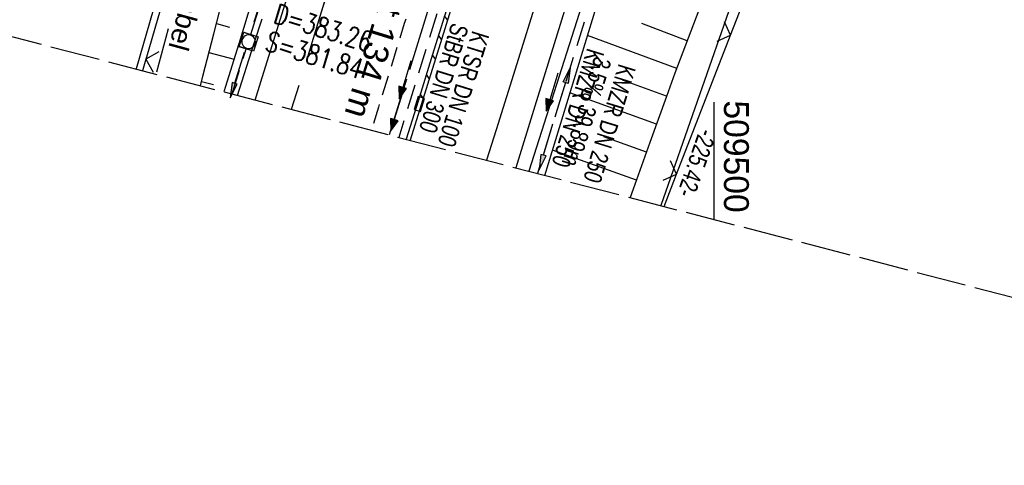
# Model space of a CAD drawing. Extents: x 509317 to 509828, y 453812 to 454779.
# Tile 2 of 23: x 509430 to 509529, y 453812 to 453857. Entities that reach past the tile are written whole.
import ezdxf

# ---------------------------------------------------------------- set-up
doc = ezdxf.new("R2010")
doc.units = 0
doc.header["$LTSCALE"] = 10
doc.header["$MEASUREMENT"] = 0
for name, pattern in [('ACAD_ISO16W100', [73, 15, -6.5, 15, -6.5, 15, -7, 1, -7]), ('ACHSE', [5.5, 4, -0.5, 0.5, -0.5]), ('AUSGEZOGEN', [0]), ('LT00', [0]), ('LT02', [0.4, 0.2, -0.2]), ('LT03', [0.5, 0.3, -0.2]), ('LT11', [0.3, 0.2, -0.1]), ('LT14', [0.6, 0.5, -0.1]), ('STRICHLINIE2', [0.375, 0.25, -0.125])]:
    doc.linetypes.add(name, pattern=pattern)
doc.layers.get('0').update_dxf_attribs({"linetype": 'LT00'})
for name, color, linetype in [('--EK_FBR', 1, 'LT00'), ('--EK_Halt-Pfeil', 4, 'LT00'), ('--EK_Haltung', 7, 'STRICHLINIE2'), ('--EK_Haltung-Text', 140, 'LT00'), ('--EK_Schacht-Text', 5, 'LT00'), ('--EL_DFK_AB_L', 21, 'LT00'), ('--EL_Halt-Pfeil', 4, 'LT00'), ('--EL_Haltung', 182, 'STRICHLINIE2'), ('--EL_Haltung-Text', 182, 'LT00'), ('-AX-093', 35, 'ACHSE'), ('ABSTAND', 8, 'LT00'), ('BAB-KABEL', 220, 'ACAD_ISO16W100'), ('BAB-KABEL_TEXT', 221, 'Continuous'), ('DFK_AB_L', 21, 'LT00'), ('MITTELSTREIFEN-Ü_LINIE', 250, 'LT11'), ('MITTELSTREIFEN-Ü_TEXT', 11, 'LT03'), ('PFEIL', 140, 'AUSGEZOGEN'), ('SCHLITZRINNE', 182, 'LT00'), ('V117_AFBR_BAB', 250, 'LT00'), ('V117_BOESCH', 250, 'LT00'), ('V117_BOSCHUNG', 250, 'LT00'), ('V117_GRABEN', 250, 'LT00'), ('V117_KA_MULD', 182, 'LT00'), ('V117_LD_MARK', 250, 'LT00'), ('V117_LG_MARK', 250, 'LT02'), ('V117_RASTER', 250, 'LT00'), ('V117_SCHLITZR', 182, 'LT00'), ('V117_SINKK', 182, 'LT00'), ('V117_ZAUN', 40, 'LT00'), ('V118_AFBR_BAB', 250, 'LT00'), ('V118_BOESCH', 250, 'LT00'), ('V118_BOSCHUNG', 250, 'LT00'), ('V118_GRABEN', 250, 'LT00'), ('V118_KA_MULD', 182, 'LT00'), ('V118_LD_MARK', 250, 'LT00'), ('V118_LG_MARK', 250, 'LT02'), ('V118_SCHLITZR', 182, 'LT00'), ('V118_SINKK', 182, 'LT00'), ('V118_ZAUN', 40, 'LT00')]:
    doc.layers.add(name, color=color, linetype=linetype)
doc.layers.add('-BLATT_117-RAND', color=7, linetype='LT14', plot=False)
doc.styles.add('Arial', font='ARIAL.TTF')
doc.styles.add('Beschrift', font='ARIAL.TTF')
doc.styles.add('Haltungsbeschriftung', font='ARIAL.TTF', dxfattribs={"width": 0.75})
doc.styles.add('schachtbeschriftung', font='romans.shx', dxfattribs={"width": 0.75, "height": 2})
doc.styles.get("Standard").update_dxf_attribs({"font": 'ARIAL.TTF'})

# ---------------------------------------------------------------- blocks, each defined once
blk = doc.blocks.new('Pfreil3')
at = {"layer": 'PFEIL'}
blk.add_hatch(color=256, dxfattribs=at).paths.add_polyline_path([(-1.549, 0.273), (-1.549, -0.273), (0, 0)])
for p, q in [((-1.549, 0), (-4.831, 0)), ((-1.549, -0.273), (-1.549, 0.273)), ((-1.549, 0.273), (0, 0)), ((0, 0), (-1.549, -0.273))]:
    blk.add_line(p, q, dxfattribs=at)
blk = doc.blocks.new('SYMB0652')
at = {"color": 0, "linetype": 'ByBlock'}
blk.add_lwpolyline([(-0.15, -0.075), (0.15, -0.075), (0.15, 0.075), (-0.15, 0.075), (-0.15, -0.075)], dxfattribs=at)
blk = doc.blocks.new('SYMB1210')
at = {"color": 0, "linetype": 'ByBlock'}
blk.add_line((0.018815, -0.179014), (0.055623, -0.17119), dxfattribs=at)
for points in [[(-0.2, -0.2), (-0.2, 0.2), (0.2, 0.2), (0.2, -0.2), (-0.2, -0.2)], [(0.018815, 0.179014), (-0.018815, 0.179014), (-0.055623, 0.17119), (-0.09, 0.155885), (-0.120444, 0.133766), (-0.145623, 0.105801), (-0.164438, 0.073213), (-0.176067, 0.037424), (-0.18, 0)], [(-0.18, 0), (-0.176067, -0.037424), (-0.164438, -0.073213), (-0.145623, -0.105801), (-0.120444, -0.133766), (-0.09, -0.155885), (-0.055623, -0.17119), (-0.018815, -0.179014), (0.018815, -0.179014)], [(0.18, 0), (0.176067, 0.037424), (0.164438, 0.073213), (0.145623, 0.105801), (0.120444, 0.133766), (0.09, 0.155885), (0.055623, 0.17119), (0.018815, 0.179014)], [(0.055623, -0.17119), (0.09, -0.155885), (0.120444, -0.133766), (0.145623, -0.105801), (0.164438, -0.073213), (0.176067, -0.037424), (0.18, 0)]]:
    blk.add_lwpolyline(points, dxfattribs=at)
blk = doc.blocks.new('SYMB0024')
at = {"color": 0, "linetype": 'ByBlock'}
for p, q in [((-0.5, 0.5), (0, 0)), ((0, 0), (0.5, 0.5))]:
    blk.add_line(p, q, dxfattribs=at)
blk = doc.blocks.new('SYMB0070')
at = {"color": 0, "linetype": 'ByBlock'}
for p, q in [((-0.5, 0), (0.2, 0)), ((0.5, 0), (0.2, 0.1)), ((0.2, 0.1), (0.2, 0)), ((0.468, 0), (0.21, 0.086)), ((0.21, 0.086), (0.21, -0.086)), ((0.21, -0.086), (0.468, 0)), ((0.22, -0.072), (0.437, 0)), ((0.23, -0.058), (0.405, 0)), ((0.24, -0.045), (0.374, 0)), ((0.342, 0), (0.25, 0.031)), ((0.25, 0.031), (0.25, -0.031)), ((0.25, -0.031), (0.342, 0)), ((0.26, -0.017), (0.31, 0)), ((0.27, -0.003), (0.279, 0))]:
    blk.add_line(p, q, dxfattribs=at)
for points in [[(0.2, 0), (0.2, -0.1), (0.5, 0)], [(0.437, 0), (0.22, 0.072), (0.22, -0.072)], [(0.405, 0), (0.23, 0.058), (0.23, -0.058)], [(0.374, 0), (0.24, 0.045), (0.24, -0.045)], [(0.31, 0), (0.26, 0.017), (0.26, -0.017)], [(0.279, 0), (0.27, 0.003), (0.27, -0.003)]]:
    blk.add_lwpolyline(points, dxfattribs=at)

msp = doc.modelspace()

# ---------------------------------------------------------------- hatches: boundary and pattern name
at = {"layer": 'SCHLITZRINNE'}
h = msp.add_hatch(dxfattribs=at)
h.set_pattern_fill('ANSI31', color=256, scale=13, angle=260, style=0)
h.paths.add_polyline_path([(509476.593, 453869.062), (509476.978, 453868.943), (509476.729, 453868.128), (509474.675, 453861.46), (509472.613, 453854.795), (509470.754, 453848.805), (509470.372, 453848.924), (509471.835, 453853.65), (509473.421, 453858.784), (509475.006, 453863.919), (509476.149, 453867.624)])

# ---------------------------------------------------------------- linework, layer by layer
at = {"layer": '--EK_FBR'}
for points in [[(509525.762, 453994.905), (509523.753, 453987.866), (509521.736, 453980.828), (509519.714, 453973.792), (509517.683, 453966.759), (509514.948, 453957.335), (509512.197, 453947.915), (509509.431, 453938.5), (509506.648, 453929.09), (509503.849, 453919.685), (509501.426, 453911.594), (509498.992, 453903.507), (509496.546, 453895.424), (509494.089, 453887.343), (509491.623, 453879.266), (509489.148, 453871.191), (509485.575, 453859.587), (509481.985, 453847.988), (509480.06, 453841.802)], [(509507.077, 453930.54), (509506.648, 453929.09), (509503.849, 453919.685), (509501.426, 453911.594), (509498.992, 453903.507), (509496.546, 453895.424), (509494.089, 453887.343), (509491.623, 453879.266), (509489.148, 453871.191), (509485.575, 453859.587), (509481.985, 453847.988), (509480.06, 453841.802)], [(509453.866, 453848.623), (509454.436, 453850.438), (509455.575, 453854.097), (509456.708, 453857.759)]]:
    msp.add_lwpolyline(points, dxfattribs=at)
at = {"layer": '--EK_FBR', "color": 2}
msp.add_lwpolyline([(509453.867, 453848.623), (509454.436, 453850.438), (509455.575, 453854.097), (509456.708, 453857.759), (509457.836, 453861.422), (509458.961, 453865.086), (509460.086, 453868.75), (509461.223, 453872.448), (509462.361, 453876.147)], dxfattribs=at)
at = {"layer": '--EK_Haltung'}
for p, q in [((509453.418, 453855.199), (509464.877, 453892.423)), ((509489.148, 453863.632), (509482.239, 453841.235)), ((509472.133, 453857.287), (509468.307, 453844.863)), ((509451.548, 453849.227), (509452.972, 453853.766))]:
    msp.add_line(p, q, dxfattribs=at)
at = {"layer": '--EL_DFK_AB_L'}
for p, q in [((509479.152, 453980.728), (509441.892, 453851.741)), ((509526.913, 453930.502), (509494.645, 453838.004))]:
    msp.add_line(p, q, dxfattribs=at)
at = {"layer": '--EL_Haltung'}
for p, q in [((509453.418, 453855.199), (509464.877, 453892.423)), ((509489.148, 453863.632), (509482.239, 453841.235)), ((509472.133, 453857.287), (509468.307, 453844.863)), ((509451.548, 453849.227), (509452.972, 453853.766))]:
    msp.add_line(p, q, dxfattribs=at)
at = {"layer": '-AX-093', "ltscale": 0.2}
msp.add_lwpolyline([(509543.745, 454109.057), (509537.584, 454086.244), (509531.347, 454063.452), (509525.032, 454040.68), (509518.64, 454017.931), (509512.171, 453995.203), (509505.626, 453972.497), (509499.003, 453949.814), (509492.304, 453927.153), (509485.528, 453904.515), (509478.676, 453881.899), (509471.747, 453859.308), (509467.341, 453845.114)], dxfattribs=at)
at = {"layer": '-BLATT_117-RAND'}
msp.add_lwpolyline([(509550.301, 454779.36), (509317.196, 453884.214), (509594.934, 453811.888), (509828.038, 454707.035), (509550.301, 454779.36)], dxfattribs=at)
at = {"layer": 'BAB-KABEL', "ltscale": 0.03, "flags": 128}
msp.add_lwpolyline([(509654.179, 454752.309), (509649.8, 454731.909), (509645.386, 454711.52), (509640.677, 454673.985), (509628.983, 454666.397), (509623.351, 454623.687), (509618.174, 454588.717), (509612.849, 454551.167), (509607.219, 454515.134), (509602.815, 454490.113), (509597.969, 454465.58), (509592.074, 454427.897), (509586.781, 454397.773), (509581.937, 454365.976), (509576.643, 454335.853), (509570.588, 454300.148), (509566.506, 454283.225), (509563.926, 454275.006), (509554.701, 454243.678), (509546.38, 454216.59), (509537.754, 454189.631), (509530.606, 454161.419), (509521.719, 454129.266), (509507.613, 454076.479), (509491.406, 454016.317), (509481.473, 453981.546), (509458.213, 453903.635), (509443.883, 453851.223)], dxfattribs=at)
at = {"layer": 'DFK_AB_L'}
for p, q in [((509479.152, 453980.728), (509441.892, 453851.741)), ((509526.913, 453930.502), (509494.645, 453838.004))]:
    msp.add_line(p, q, dxfattribs=at)
at = {"layer": 'MITTELSTREIFEN-Ü_LINIE', "flags": 128}
msp.add_lwpolyline([(509480.374, 453894.062), (509480.374, 453894.062), (509479.306, 453890.503), (509478.237, 453886.945), (509477.165, 453883.388), (509476.087, 453879.832), (509475.166, 453876.812), (509474.241, 453873.793), (509473.313, 453870.775), (509472.383, 453867.757), (509471.453, 453864.74), (509470.156, 453860.527), (509468.859, 453856.314), (509467.561, 453852.101), (509466.26, 453847.889), (509465.544, 453845.582)], dxfattribs=at)
at = {"layer": 'SCHLITZRINNE'}
msp.add_lwpolyline([(509484.275, 453892.866), (509482.902, 453888.348), (509481.529, 453883.831), (509480.153, 453879.315), (509478.774, 453874.799), (509476.729, 453868.128), (509474.675, 453861.46), (509472.613, 453854.795), (509470.545, 453848.131), (509469.435, 453844.569)], dxfattribs=at)
at = {"layer": 'V117_AFBR_BAB'}
for points in [[(509525.762, 453994.905), (509523.753, 453987.866), (509521.736, 453980.828), (509519.714, 453973.792), (509517.683, 453966.759), (509514.948, 453957.335), (509512.197, 453947.915), (509509.431, 453938.5), (509506.648, 453929.09), (509503.849, 453919.685), (509501.426, 453911.594), (509498.992, 453903.507), (509496.546, 453895.424), (509494.089, 453887.343), (509491.623, 453879.266), (509489.148, 453871.191), (509485.575, 453859.587), (509481.985, 453847.988), (509480.06, 453841.802)], [(509453.866, 453848.623), (509454.436, 453850.438), (509455.575, 453854.097), (509456.708, 453857.759)]]:
    msp.add_lwpolyline(points, dxfattribs=at)
at = {"layer": 'V117_BOESCH'}
for points in [[(509448.357, 453850.058), (509448.601, 453851.022), (509449.694, 453855.266), (509450.592, 453858.701)], [(509498.463, 453857.655), (509497.659, 453855.543), (509496.86, 453853.429), (509496.069, 453851.313), (509495.215, 453848.99), (509494.372, 453846.663), (509493.537, 453844.333), (509492.709, 453842.001), (509491.883, 453839.668), (509491.577, 453838.803)]]:
    msp.add_lwpolyline(points, dxfattribs=at)
at = {"layer": 'V117_BOSCHUNG'}
for p, q in [((509449.963, 453856.301), (509451.295, 453855.959)), ((509497.294, 453854.579), (509492.73, 453856.301)), ((509496.248, 453851.793), (509487.279, 453855.126)), ((509449.211, 453853.397), (509451.744, 453852.746)), ((509448.466, 453850.491), (509449.661, 453850.184)), ((509495.22, 453849.002), (509490.807, 453850.615)), ((509494.207, 453846.204), (509485.508, 453849.333)), ((509493.202, 453843.39), (509488.914, 453844.92)), ((509492.199, 453840.563), (509483.749, 453843.578))]:
    msp.add_line(p, q, dxfattribs=at)
at = {"layer": 'V117_GRABEN'}
for points in [[(509482.974, 453841.043), (509489.994, 453864.005), (509497.45, 453889.24), (509511.923, 453936.463), (509519.101, 453960.491), (509525.966, 453984.377), (509533.034, 454008.348), (509539.851, 454032.858), (509544.588, 454049.306), (509551.624, 454076.069), (509557.756, 454098.123), (509564.684, 454123.935), (509571.036, 454148.571), (509577.629, 454173.261), (509584.076, 454198.9), (509590.505, 454224.421), (509596.714, 454249.61), (509602.598, 454273.373), (509606.614, 454288.546), (509609.635, 454300.207)], [(509555.877, 454098.453), (509550.025, 454076.541), (509542.52, 454049.813), (509538.089, 454033.177), (509531.071, 454008.641), (509524.145, 453984.776), (509517.452, 453961.041), (509510.146, 453936.741), (509495.885, 453889.369), (509488.703, 453864.507), (509481.372, 453841.46)], [(509453.473, 453858.37), (509452.349, 453854.711), (509450.887, 453849.977), (509450.721, 453849.442)], [(509452.092, 453849.085), (509452.755, 453851.185), (509453.765, 453854.333), (509454.561, 453856.774)]]:
    msp.add_lwpolyline(points, dxfattribs=at)
at = {"layer": 'V117_LD_MARK'}
msp.add_lwpolyline([(509522.792, 453995.385), (509520.797, 453988.439), (509518.795, 453981.494), (509516.787, 453974.551), (509514.773, 453967.61), (509512.488, 453959.756), (509510.195, 453951.905), (509507.895, 453944.055), (509505.587, 453936.208), (509503.27, 453928.364), (509500.943, 453920.523), (509498.053, 453910.838), (509495.146, 453901.158), (509492.223, 453891.483), (509489.281, 453881.814), (509486.32, 453872.15), (509484.274, 453865.512), (509482.22, 453858.877), (509480.158, 453852.244), (509478.089, 453845.613), (509477.135, 453842.564)], dxfattribs=at)
at = {"layer": 'V117_LG_MARK', "ltscale": 3, "flags": 128}
msp.add_lwpolyline([(509496.175, 453976.521), (509495.282, 453973.409), (509494.388, 453970.297), (509493.489, 453967.187), (509492.359, 453963.308), (509491.222, 453959.432), (509490.078, 453955.558), (509488.931, 453951.684), (509487.783, 453947.811), (509486.635, 453943.938), (509485.407, 453939.788), (509484.181, 453935.639), (509482.954, 453931.489), (509481.724, 453927.34), (509480.489, 453923.193), (509479.247, 453919.048), (509478.09, 453915.212), (509476.928, 453911.378), (509475.763, 453907.544), (509474.598, 453903.711), (509473.434, 453899.877), (509472.274, 453896.042), (509471.463, 453893.349), (509470.653, 453890.654), (509469.843, 453887.96), (509469.032, 453885.267), (509468.219, 453882.574), (509467.073, 453878.804), (509465.921, 453875.035), (509464.765, 453871.268), (509463.606, 453867.502), (509462.057, 453862.471), (509460.507, 453857.441), (509458.954, 453852.412), (509457.489, 453847.68)], dxfattribs=at)
at = {"layer": 'V117_RASTER'}
msp.add_line((509499.999, 453836.61), (509499.999, 453848.411), dxfattribs=at)
at = {"layer": 'V117_SCHLITZR'}
msp.add_lwpolyline([(509484.275, 453892.866), (509483.921, 453892.999), (509482.835, 453889.434), (509481.749, 453885.869), (509480.661, 453882.305), (509479.57, 453878.741), (509478.432, 453875.034), (509477.292, 453871.329), (509476.149, 453867.624), (509475.006, 453863.919), (509473.421, 453858.784), (509471.835, 453853.65), (509470.246, 453848.517), (509469.052, 453844.669)], dxfattribs=at)
at = {"layer": 'V117_ZAUN'}
for p, q in [((509496.228, 453841.149), (509501.659, 453855.132)), ((509442.88, 453852.735), (509442.543, 453851.572)), ((509494.974, 453837.919), (509496.228, 453841.149))]:
    msp.add_line(p, q, dxfattribs=at)
for points in [[(509501.659, 453855.132), (509504.61, 453862.732), (509506.694, 453869.254)], [(509447.043, 453867.146), (509442.941, 453852.945), (509442.88, 453852.735)]]:
    msp.add_lwpolyline(points, dxfattribs=at)
at = {"layer": 'V118_AFBR_BAB'}
msp.add_lwpolyline([(509507.077, 453930.54), (509506.648, 453929.09), (509503.849, 453919.685), (509501.426, 453911.594), (509498.992, 453903.507), (509496.546, 453895.424), (509494.089, 453887.343), (509491.623, 453879.266), (509489.148, 453871.191), (509485.575, 453859.587), (509481.985, 453847.988), (509480.06, 453841.802)], dxfattribs=at)
at = {"layer": 'V118_AFBR_BAB', "color": 0}
msp.add_lwpolyline([(509453.867, 453848.623), (509454.436, 453850.438), (509455.575, 453854.097), (509456.708, 453857.759), (509457.836, 453861.422), (509458.961, 453865.086), (509460.086, 453868.75), (509461.223, 453872.448), (509462.361, 453876.147)], dxfattribs=at)
at = {"layer": 'V118_BOESCH'}
for points in [[(509448.357, 453850.058), (509448.601, 453851.022), (509449.694, 453855.266), (509450.592, 453858.701)], [(509498.463, 453857.655), (509497.659, 453855.543), (509496.86, 453853.429), (509496.07, 453851.313), (509495.215, 453848.99), (509494.372, 453846.663), (509493.538, 453844.333), (509492.709, 453842.001), (509491.883, 453839.668), (509491.577, 453838.803)]]:
    msp.add_lwpolyline(points, dxfattribs=at)
at = {"layer": 'V118_BOSCHUNG'}
for p, q in [((509449.964, 453856.301), (509451.295, 453855.959)), ((509497.294, 453854.579), (509492.73, 453856.301)), ((509496.248, 453851.793), (509487.279, 453855.126)), ((509449.211, 453853.397), (509451.744, 453852.746)), ((509448.466, 453850.491), (509449.662, 453850.184)), ((509495.22, 453849.002), (509490.807, 453850.615)), ((509494.207, 453846.204), (509485.509, 453849.333)), ((509493.202, 453843.39), (509488.914, 453844.92)), ((509492.199, 453840.563), (509483.749, 453843.578))]:
    msp.add_line(p, q, dxfattribs=at)
at = {"layer": 'V118_GRABEN'}
for points in [[(509508.153, 453930.121), (509495.885, 453889.369), (509488.703, 453864.507), (509481.373, 453841.46)], [(509482.974, 453841.043), (509489.994, 453864.005), (509497.45, 453889.24), (509509.785, 453929.485)], [(509453.473, 453858.37), (509452.349, 453854.711), (509450.887, 453849.977), (509450.721, 453849.442)], [(509452.092, 453849.085), (509452.755, 453851.185), (509453.765, 453854.333), (509454.561, 453856.774)]]:
    msp.add_lwpolyline(points, dxfattribs=at)
at = {"layer": 'V118_LD_MARK'}
msp.add_lwpolyline([(509504.239, 453931.645), (509503.27, 453928.364), (509500.943, 453920.523), (509498.053, 453910.838), (509495.147, 453901.158), (509492.223, 453891.483), (509489.281, 453881.814), (509486.32, 453872.15), (509484.274, 453865.512), (509482.22, 453858.877), (509480.158, 453852.244), (509478.089, 453845.613), (509477.135, 453842.564)], dxfattribs=at)
at = {"layer": 'V118_LG_MARK', "ltscale": 3, "flags": 128}
msp.add_lwpolyline([(509485.193, 453939.061), (509484.181, 453935.639), (509482.954, 453931.489), (509481.724, 453927.34), (509480.489, 453923.193), (509479.247, 453919.048), (509478.09, 453915.212), (509476.928, 453911.378), (509475.763, 453907.544), (509474.598, 453903.711), (509473.434, 453899.877), (509472.274, 453896.042), (509471.463, 453893.348), (509470.653, 453890.655), (509469.843, 453887.96), (509469.033, 453885.267), (509468.219, 453882.574), (509467.073, 453878.804), (509465.921, 453875.035), (509464.765, 453871.268), (509463.606, 453867.502), (509462.057, 453862.471), (509460.507, 453857.441), (509458.954, 453852.412), (509457.489, 453847.68)], dxfattribs=at)
at = {"layer": 'V118_SCHLITZR', "flags": 128}
msp.add_lwpolyline([(509484.275, 453892.866), (509483.921, 453892.999), (509482.835, 453889.434), (509481.749, 453885.869), (509480.661, 453882.305), (509479.57, 453878.741), (509478.432, 453875.035), (509477.292, 453871.329), (509476.149, 453867.624), (509475.006, 453863.919), (509473.421, 453858.784), (509471.835, 453853.65), (509470.246, 453848.517), (509469.052, 453844.669)], dxfattribs=at)
at = {"layer": 'V118_ZAUN'}
for p, q in [((509496.229, 453841.15), (509501.659, 453855.132)), ((509442.88, 453852.735), (509442.543, 453851.572)), ((509494.974, 453837.919), (509496.229, 453841.15))]:
    msp.add_line(p, q, dxfattribs=at)
for points in [[(509501.659, 453855.132), (509504.61, 453862.732), (509506.694, 453869.254)], [(509447.043, 453867.146), (509442.941, 453852.945), (509442.88, 453852.735)]]:
    msp.add_lwpolyline(points, dxfattribs=at)

# ---------------------------------------------------------------- block references
at = {"layer": '--EK_Halt-Pfeil', "yscale": 4, "zscale": 4}
for p, xscale, rotation in [((509483.714, 453849.407), 3.999999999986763, 252.8569600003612), ((509468.081, 453847.425), 3.999999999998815, 252.8857899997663)]:
    msp.add_blockref('SYMB0070', p, dxfattribs=dict(at, xscale=xscale, rotation=rotation))
at = {"layer": '--EL_Halt-Pfeil', "yscale": 4, "zscale": 4}
for p, xscale, rotation in [((509468.933, 453850.653), 3.999999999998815, 252.8857899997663), ((509483.714, 453849.407), 3.999999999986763, 252.8569600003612)]:
    msp.add_blockref('SYMB0070', p, dxfattribs=dict(at, xscale=xscale, rotation=rotation))
at = {"layer": 'PFEIL'}
for p, rotation in [((509455.164, 453861.054), 72.88787194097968), ((509485.532, 453851.85), 72.80233035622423)]:
    msp.add_blockref('Pfreil3', p, dxfattribs=dict(at, rotation=rotation))
at = {"layer": 'PFEIL', "xscale": -1}
for p, rotation in [((509451.343, 453848.835), 72.59872622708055), ((509482.402, 453841.591), 73.25722233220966)]:
    msp.add_blockref('Pfreil3', p, dxfattribs=dict(at, rotation=rotation))
at = {"layer": 'V117_KA_MULD', "xscale": 3.799999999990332, "yscale": 3.799999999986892, "zscale": 3.8, "rotation": 252.5987217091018}
msp.add_blockref('SYMB1210', (509453.197, 453854.482), dxfattribs=at)
at = {"layer": 'V117_SINKK', "xscale": 4.499999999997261, "yscale": 4.499999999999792, "zscale": 4.5, "rotation": 252.7021710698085}
msp.add_blockref('SYMB0652', (509470.358, 453848.221), dxfattribs=at)
at = {"layer": 'V117_ZAUN', "yscale": 2.099999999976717, "zscale": 2.1}
for p, xscale, rotation in [((509501.659, 453855.132), 2.099999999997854, 68.77630000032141), ((509442.88, 453852.735), 2.100000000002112, 253.8264499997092), ((509496.228, 453841.149), 2.099999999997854, 68.77630000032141)]:
    msp.add_blockref('SYMB0024', p, dxfattribs=dict(at, xscale=xscale, rotation=rotation))
at = {"layer": 'V118_KA_MULD', "xscale": 3.800000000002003, "yscale": 3.799999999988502, "zscale": 3.8, "rotation": 252.2075784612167}
msp.add_blockref('SYMB1210', (509453.197, 453854.482), dxfattribs=at)
at = {"layer": 'V118_SINKK', "xscale": 4.499999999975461, "yscale": 4.499999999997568, "zscale": 4.5, "rotation": 252.7579663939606}
msp.add_blockref('SYMB0652', (509470.358, 453848.221), dxfattribs=at)
at = {"layer": 'V118_ZAUN', "yscale": 2.099999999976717, "zscale": 2.1}
for p, xscale, rotation in [((509501.659, 453855.132), 2.100000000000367, 68.7773399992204), ((509442.88, 453852.735), 2.100000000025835, 253.8268899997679), ((509496.229, 453841.15), 2.100000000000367, 68.7773399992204)]:
    msp.add_blockref('SYMB0024', p, dxfattribs=dict(at, xscale=xscale, rotation=rotation))

# ---------------------------------------------------------------- texts
at = {"layer": '--EK_Haltung-Text', "style": 'Haltungsbeschriftung', "width": 0.75}
for s, p in [('3.5‰ 39.89m', (509487.995, 453853.11)), ('KMZR DN 250', (509490.441, 453852.355))]:
    msp.add_text(s, height=1.8, rotation=-107.14304, dxfattribs=at).set_placement(p)
at = {"layer": '--EK_Schacht-Text', "style": 'schachtbeschriftung', "width": 0.75}
for s, p in [('D=383.26', (509455.583, 453856.414)), ('S=381.84', (509454.736, 453853.662))]:
    msp.add_text(s, height=2, rotation=-17.1108, dxfattribs=at).set_placement(p)
at = {"layer": '--EL_Haltung-Text', "style": 'Haltungsbeschriftung', "width": 0.75}
for s, rotation, p in [('StBR DN 300', -107.11421, (509473.63, 453856.487)), ('KTSR DN 100', -107.25342, (509475.721, 453855.685)), ('KMZR DN 250', -107.14304, (509487.265, 453853.929))]:
    msp.add_text(s, height=1.8, rotation=rotation, dxfattribs=at).set_placement(p)
at = {"layer": 'ABSTAND', "width": 0.75}
msp.add_text(' -225.42-', height=1.8, rotation=-109.23154, dxfattribs=at).set_placement((509498.746, 453846.346))
at = {"layer": 'BAB-KABEL_TEXT', "insert": (509446.889, 453860.526), "char_height": 2, "attachment_point": 8, "rotation": 254.70799, "style": 'Beschrift'}
msp.add_mtext('BAB-Kabel', dxfattribs=at)
at = {"layer": 'MITTELSTREIFEN-Ü_TEXT', "insert": (509478.274, 453889.01), "char_height": 2.5, "attachment_point": 1, "rotation": 252.90717, "style": 'Arial'}
msp.add_mtext('Mittelstreifenüberfahrt 134 m', dxfattribs=at)
at = {"layer": 'V117_RASTER', "width": 0.969}
msp.add_text(' 509500', height=2.5, rotation=-89.99931, dxfattribs=at).set_placement((509500.999, 453849.522))

doc.saveas('drawing.dxf')
